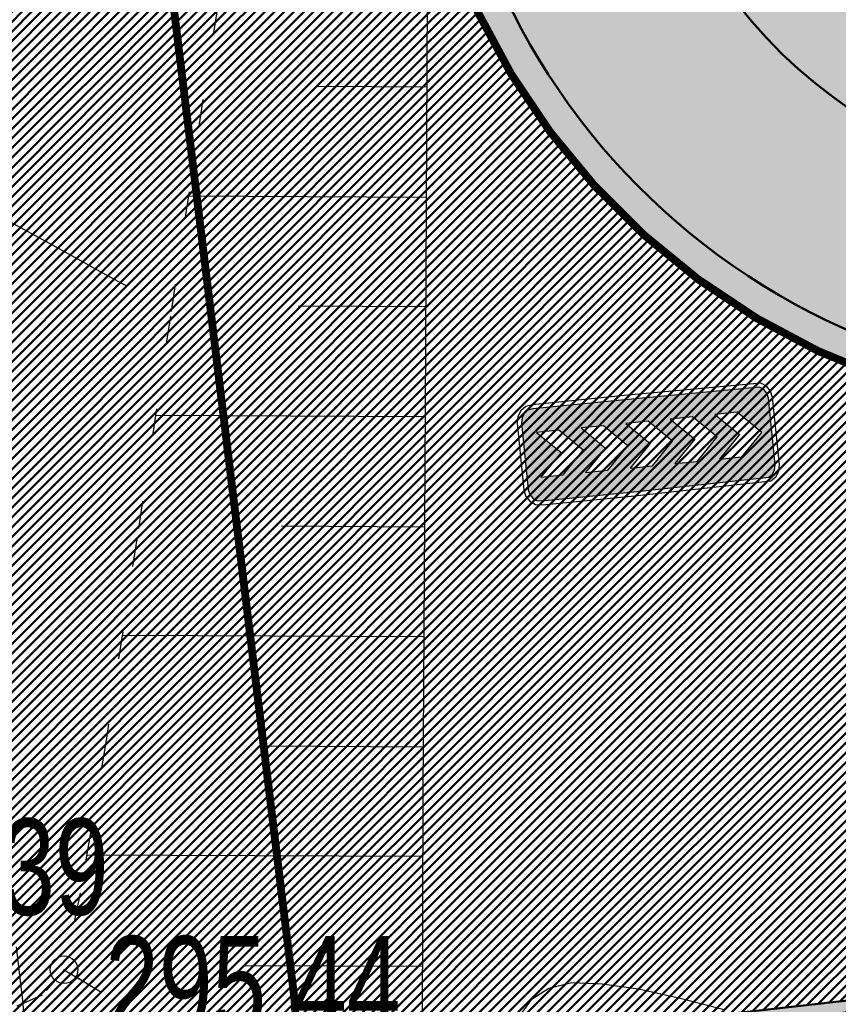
# Model space of a CAD drawing. Extents: x 2931 to 5026, y -2784 to 809.
# Tile 138 of 170: x 3158 to 3173, y 473 to 491. Entities that reach past the tile are written whole.
import ezdxf

# ---------------------------------------------------------------- set-up
doc = ezdxf.new("R2010")
doc.units = 0
doc.header["$MEASUREMENT"] = 0
for name, pattern in [('CONTI', [0]), ('STRIH_1', [3, 2, -1]), ('STROT', [1.7, 0.5, -1.2])]:
    doc.linetypes.add(name, pattern=pattern)
doc.layers.add('.', color=7, linetype='Continuous', lineweight=15)
for name, color, linetype in [('GORIZDEFAULT', 32, 'CONTI'), ('OTKOSDEFAULT', 32, 'CONTI'), ('PDF_2D - Общий', 7, 'Continuous'), ('PI_OTDEFAULT', 172, 'CONTI'), ('PI_TTDEFAULT', 5, 'CONTI')]:
    doc.layers.add(name, color=color, linetype=linetype)
doc.styles.add('SHRFT', font='TXT', dxfattribs={"width": 0.75})
pattern_1 = [(45, (0, 2263.049007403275), (-0.08838834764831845, 0.08838834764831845), [])]

# ---------------------------------------------------------------- blocks, each defined once
blk = doc.blocks.new('РАПРА')
at = {"layer": '.', "transparency": 33554625}
h = blk.add_hatch(color=256, dxfattribs=at)
h.dxf.hatch_style = 1
h.set_gradient(color1=(255, 0, 0), color2=(255, 0, 0), tint=0.6399999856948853)
h.paths.add_polyline_path([(1395798.936627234, -87488.78285388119), (1395736.03742723, -87499.74989387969), (1395684.212787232, -87535.23149387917), (1395651.419187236, -87587.16365388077), (1395637.764147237, -87649.95533388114), (1395637.764147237, -88510.6529338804), (1395651.419187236, -88573.44461388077), (1395684.212787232, -88622.5812538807), (1395736.03742723, -88658.17037388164), (1395798.936627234, -88671.82541388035), (1396981.87166724, -88671.82541388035), (1398716.099574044, -88658.17037388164), (1398768.031734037, -88622.5812538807), (1398800.717814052, -88573.44461388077), (1398814.480374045, -88510.6529338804), (1398814.480374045, -87649.95533388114), (1398800.717814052, -87587.16365388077), (1398768.031734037, -87535.23149387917), (1398716.099574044, -87499.74989387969), (1396981.87166724, -87488.78285388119)])
h.paths.add_polyline_path([(1396390.132953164, -87792.09677388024), (1396676.996313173, -87792.09677388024), (1396963.859673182, -88078.96013388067), (1396676.996313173, -88365.8234938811), (1396390.132953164, -88365.8234938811), (1396676.996313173, -88078.96013388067)], flags=16)
h.paths.add_polyline_path([(1396390.132953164, -88078.96013388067), (1396103.269593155, -88365.8234938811), (1395816.406233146, -88365.8234938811), (1396103.269593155, -88078.96013388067), (1395816.406233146, -87792.09677388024), (1396103.269593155, -87792.09677388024)], flags=16)
h.paths.add_polyline_path([(1396963.859673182, -87792.09677388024), (1397250.723033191, -87792.09677388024), (1397537.586393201, -88078.96013388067), (1397250.723033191, -88365.8234938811), (1396963.859673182, -88365.8234938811), (1397250.723033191, -88078.96013388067)], flags=16)
h.paths.add_polyline_path([(1397537.586393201, -87792.09677388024), (1397824.44975321, -87792.09677388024), (1398111.313113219, -88078.96013388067), (1397824.44975321, -88365.8234938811), (1397537.586393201, -88365.8234938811), (1397824.44975321, -88078.96013388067)], flags=16)
h.paths.add_polyline_path([(1398111.313113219, -87792.09677388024), (1398398.176473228, -87792.09677388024), (1398685.039833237, -88078.96013388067), (1398398.176473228, -88365.8234938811), (1398111.313113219, -88365.8234938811), (1398398.176473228, -88078.96013388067)], flags=16)
at = {"color": 1}
blk.add_lwpolyline([(1398866.305014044, -87649.95533388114), (1398849.961974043, -87565.33709387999), (1398803.513334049, -87496.95437387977), (1398737.926134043, -87450.50573388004), (1396981.87166724, -87434.16269388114), (1395798.936627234, -87434.16269388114), (1395714.210867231, -87450.50573388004), (1395645.935667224, -87496.95437387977), (1395599.487027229, -87565.33709387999), (1395583.036467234, -87649.95533388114), (1395583.036467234, -88510.6529338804), (1395599.487027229, -88592.58317388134), (1395645.935667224, -88660.8583738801), (1395714.210867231, -88707.30701387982), (1395798.936627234, -88723.7575738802), (1396981.87166724, -88723.7575738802), (1398737.926134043, -88707.30701387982), (1398806.201334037, -88660.8583738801), (1398852.649974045, -88592.58317388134), (1398869.100534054, -88510.6529338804), (1398866.305014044, -87649.95533388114)], dxfattribs=at)
blk.add_lwpolyline([(1398814.480374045, -87649.95533388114), (1398800.717814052, -87587.16365388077), (1398768.031734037, -87535.23149387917), (1398716.099574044, -87499.74989387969), (1396981.87166724, -87488.78285388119), (1395798.936627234, -87488.78285388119), (1395736.03742723, -87499.74989387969), (1395684.212787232, -87535.23149387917), (1395651.419187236, -87587.16365388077), (1395637.764147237, -87649.95533388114), (1395637.764147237, -88510.6529338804), (1395651.419187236, -88573.44461388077), (1395684.212787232, -88622.5812538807), (1395736.03742723, -88658.17037388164), (1395798.936627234, -88671.82541388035), (1396981.87166724, -88671.82541388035), (1398716.099574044, -88658.17037388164), (1398768.031734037, -88622.5812538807), (1398800.717814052, -88573.44461388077), (1398814.480374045, -88510.6529338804), (1398814.480374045, -87649.95533388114)], close=True, dxfattribs=at)
at = {"color": 7}
for points in [[(1395816.406233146, -87792.09677388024), (1396103.269593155, -88078.96013388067), (1395816.406233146, -88365.8234938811), (1396103.269593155, -88365.8234938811), (1396390.132953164, -88078.96013388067), (1396103.269593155, -87792.09677388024), (1396103.269593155, -87792.09677388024)], [(1396390.132953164, -87792.09677388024), (1396676.996313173, -88078.96013388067), (1396390.132953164, -88365.8234938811), (1396676.996313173, -88365.8234938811), (1396963.859673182, -88078.96013388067), (1396676.996313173, -87792.09677388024), (1396676.996313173, -87792.09677388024)], [(1396963.859673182, -87792.09677388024), (1397250.723033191, -88078.96013388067), (1396963.859673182, -88365.8234938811), (1397250.723033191, -88365.8234938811), (1397537.586393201, -88078.96013388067), (1397250.723033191, -87792.09677388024), (1397250.723033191, -87792.09677388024)], [(1397537.586393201, -87792.09677388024), (1397824.44975321, -88078.96013388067), (1397537.586393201, -88365.8234938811), (1397824.44975321, -88365.8234938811), (1398111.313113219, -88078.96013388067), (1397824.44975321, -87792.09677388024), (1397824.44975321, -87792.09677388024)], [(1398111.313113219, -87792.09677388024), (1398398.176473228, -88078.96013388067), (1398111.313113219, -88365.8234938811), (1398398.176473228, -88365.8234938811), (1398685.039833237, -88078.96013388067), (1398398.176473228, -87792.09677388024), (1398398.176473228, -87792.09677388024)]]:
    blk.add_lwpolyline(points, close=True, dxfattribs=at)
blk = doc.blocks.new('bstrtthtytt434')
at = {"layer": 'GORIZDEFAULT', "color": 32}
for points in [[(3156.144303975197, 488.656161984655), (3157.167265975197, 488.073625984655), (3157.574680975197, 487.851785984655), (3158.052694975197, 487.591012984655), (3158.563069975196, 487.306728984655), (3159.087412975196, 487.0246569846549), (3159.589696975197, 486.746249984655), (3160.045652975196, 486.489142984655), (3160.436887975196, 486.2790579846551)], [(3167.614489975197, 473.0545049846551), (3167.808458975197, 473.3214799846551), (3168.107600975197, 473.5120439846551), (3168.528094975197, 473.6144389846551), (3169.082455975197, 473.5948529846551), (3169.741988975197, 473.4988549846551), (3170.498604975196, 473.3323229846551), (3171.297882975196, 473.122433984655)]]:
    blk.add_lwpolyline(points, dxfattribs=at)
at = {"layer": 'OTKOSDEFAULT', "color": 32, "linetype": 'STROT'}
for p, q in [((3162.346693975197, 493.024830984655), (3161.817467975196, 489.676409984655)), ((3161.817467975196, 489.676409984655), (3161.225299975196, 485.730964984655)), ((3161.225299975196, 485.730964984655), (3160.614803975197, 481.675228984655)), ((3160.614803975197, 481.675228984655), (3160.056318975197, 478.014327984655)), ((3160.056318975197, 478.014327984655), (3159.586371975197, 475.2408739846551)), ((3159.586371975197, 475.2408739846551), (3159.291480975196, 473.848235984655)), ((3159.291480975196, 473.848235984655), (3158.892480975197, 473.384124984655)), ((3159.291480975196, 473.848235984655), (3165.794133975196, 469.902504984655)), ((3165.794133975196, 469.902504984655), (3159.291480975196, 473.848235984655)), ((3158.892480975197, 473.384124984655), (3158.194903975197, 473.0874999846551))]:
    blk.add_line(p, q, dxfattribs=at)
at = {"layer": 'OTKOSDEFAULT', "color": 32}
for p, q in [((3165.867518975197, 484.039247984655), (3165.903570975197, 491.676675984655)), ((3165.898537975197, 489.9003949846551), (3163.878163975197, 489.909721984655)), ((3165.886997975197, 487.893987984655), (3161.552161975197, 487.9161789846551)), ((3165.873245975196, 485.901549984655), (3163.558783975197, 485.914412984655)), ((3165.826021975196, 477.023809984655), (3165.867518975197, 484.039247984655)), ((3165.867583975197, 483.903232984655), (3160.952661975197, 483.926617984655)), ((3165.856043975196, 481.896826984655), (3163.247493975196, 481.913225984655)), ((3165.842290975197, 479.904388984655), (3160.347284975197, 479.9289659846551)), ((3165.830750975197, 477.897981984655), (3162.936203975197, 477.9120389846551)), ((3165.807885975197, 471.894942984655), (3165.826021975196, 477.023809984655)), ((3165.816998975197, 475.905543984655), (3159.705880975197, 475.932767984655)), ((3165.811335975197, 473.907226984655), (3162.558739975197, 473.921847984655))]:
    blk.add_line(p, q, dxfattribs=at)
at = {"layer": 'PI_TTDEFAULT', "color": 0}
blk.add_circle((3159.291480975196, 473.848235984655), 0.25, dxfattribs=at)
blk.add_point((3159.291480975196, 473.848235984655), dxfattribs=at)
at = {"layer": 'PI_OTDEFAULT', "color": 0, "style": 'SHRFT', "width": 0.75}
for s, p in [('295.39', (3154.732546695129, 474.8459021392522)), ('295.44', (3160.040706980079, 472.7095589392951))]:
    blk.add_text(s, height=1.75, dxfattribs=at).set_placement(p)

msp = doc.modelspace()

# ---------------------------------------------------------------- hatches: boundary and pattern name
at = {"layer": '.', "linetype": 'ByBlock', "lineweight": 50}
h = msp.add_hatch(dxfattribs=at)
h.set_pattern_fill('ANSI31', color=252)
h.set_pattern_definition(pattern_1)
edge = h.paths.add_edge_path()
edge.add_line((3056.579508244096, 710.4772648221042), (3060.468574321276, 701.2644929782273))
edge.add_line((3060.468574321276, 701.2644929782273), (3091.428099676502, 714.3337018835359))
edge.add_arc((3092.594819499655, 711.569870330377), 2.999999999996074, 59.08883293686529, 112.8864824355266, ccw=False)
edge.add_line((3094.135944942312, 714.1437647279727), (3125.421424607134, 695.4115087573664))
edge.add_arc((3123.880299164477, 692.8376143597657), 3.000000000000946, 6.846905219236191, 59.0888329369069, ccw=False)
edge.add_line((3126.858903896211, 693.1952648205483), (3145.92372928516, 534.4185111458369))
edge.add_line((3145.92372928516, 534.4185111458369), (3153.629677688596, 470.2413971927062))
edge.add_line((3153.629677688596, 470.2413971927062), (3155.627738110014, 433.1622157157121))
edge.add_line((3155.627738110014, 433.1622157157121), (3160.809987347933, 333.3717569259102))
edge.add_arc((3157.814024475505, 333.2161726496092), 2.999999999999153, -86.74722545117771, 2.9727744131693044, ccw=False)
edge.add_line((3157.984247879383, 330.2210058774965), (3050.375705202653, 324.1053222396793))
edge.add_line((3050.375705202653, 324.1053222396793), (3050.943116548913, 314.1214329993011))
edge.add_line((3050.943116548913, 314.1214329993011), (3313.191871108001, 328.9630528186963))
edge.add_line((3313.191871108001, 328.9630528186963), (3312.624459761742, 338.9469420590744))
edge.add_line((3312.624459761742, 338.9469420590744), (3173.95866141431, 331.1288748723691))
edge.add_arc((3173.788438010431, 334.1240416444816), 2.999999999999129, 182.972774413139, 273.2527745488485, ccw=False)
edge.add_line((3170.792475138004, 333.9684573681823), (3164.49681413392, 454.6474962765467))
edge.add_line((3164.49681413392, 454.6474962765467), (3163.4838931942, 473.3022179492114))
edge.add_line((3163.4838931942, 473.3022179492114), (3160.81852438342, 495.1981994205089))
edge.add_arc((3164.480270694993, 494.8653379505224), 3.67684413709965, 91.76941746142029, 174.8059522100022, ccw=False)
edge.add_line((3164.36673985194, 498.5404289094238), (3165.328204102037, 498.6331989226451))
edge.add_line((3165.328204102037, 498.6331989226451), (3157.302999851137, 580.441440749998))
edge.add_arc((3156.299241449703, 586.9544981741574), 6.589950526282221, 187.8889569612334, 278.7611968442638, ccw=False)
edge.add_line((3149.771658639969, 586.0500035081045), (3140.934979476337, 659.8820920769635))
edge.add_line((3140.934979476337, 659.8820920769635), (3139.504408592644, 672.5438660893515))
edge.add_line((3139.504408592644, 672.5438660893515), (3136.203008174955, 699.2559498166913))
edge.add_arc((3133.224403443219, 698.8982993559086), 3.000000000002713, 6.84690521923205, 59.08883293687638)
edge.add_line((3134.765528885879, 701.47219375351), (3099.87037971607, 722.3657479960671))
edge.add_arc((3101.693711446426, 725.0245151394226), 3.223907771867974, 157.9186088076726, 235.5584146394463, ccw=False)
edge.add_line((3098.706274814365, 726.2364572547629), (3108.700353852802, 742.7227864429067))
edge.add_arc((3111.264605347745, 741.1656691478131), 3.00000000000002, 58.73218183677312, 148.732181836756, ccw=False)
edge.add_line((3112.821722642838, 743.729920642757), (3205.618491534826, 687.379966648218))
edge.add_line((3205.618491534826, 687.379966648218), (3207.292050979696, 686.4698585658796))
edge.add_line((3207.292050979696, 686.4698585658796), (3243.014474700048, 673.1244149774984))
edge.add_line((3243.014474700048, 673.1244149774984), (3266.942729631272, 664.2499407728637))
edge.add_line((3266.942729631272, 664.2499407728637), (3413.241120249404, 576.1905417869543))
edge.add_line((3413.241120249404, 576.1905417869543), (3418.398145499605, 584.7582188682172))
edge.add_line((3418.398145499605, 584.7582188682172), (3272.099754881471, 672.8176178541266))
edge.add_line((3272.099754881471, 672.8176178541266), (3270.420061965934, 673.6258759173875))
edge.add_line((3270.420061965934, 673.6258759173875), (3212.929790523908, 694.9477789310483))
edge.add_line((3212.929790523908, 694.9477789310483), (3210.80888251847, 695.9274716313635))
edge.add_line((3210.80888251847, 695.9274716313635), (3103.502412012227, 761.0883037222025))
edge.add_arc((3105.05952930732, 763.6525552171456), 2.999999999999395, 149.0720988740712, 238.7321818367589, ccw=False)
edge.add_line((3102.486085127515, 765.1944323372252), (3107.443599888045, 773.4686893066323))
edge.add_line((3107.443599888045, 773.4686893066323), (3098.865452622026, 778.6082797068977))
edge.add_line((3098.865452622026, 778.6082797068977), (3093.95672483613, 770.4154498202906))
edge.add_arc((3091.383280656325, 771.9573269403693), 2.999999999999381, 238.7321818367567, 329.07209887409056, ccw=False)
edge.add_line((3089.826163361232, 769.3930754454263), (3029.258160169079, 806.1724184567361))
edge.add_line((3029.258160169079, 806.1724184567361), (3024.067769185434, 797.6249134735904))
edge.add_line((3024.067769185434, 797.6249134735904), (3099.145714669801, 752.0345462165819))
edge.add_arc((3097.588597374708, 749.4702947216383), 2.999999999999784, -31.267816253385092, 58.732181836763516, ccw=False)
edge.add_line((3100.152848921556, 747.9131775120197), (3084.60404677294, 722.3075026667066))
edge.add_line((3084.60404677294, 722.3075026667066), (3056.579508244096, 710.4772648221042))
h = msp.add_hatch(dxfattribs=at)
h.set_pattern_fill('ANSI31', color=72)
h.set_pattern_definition(pattern_1)
edge = h.paths.add_edge_path()
edge.add_line((3198.64854658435, 490.2071452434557), (3204.228626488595, 490.837465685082))
edge.add_line((3204.228626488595, 490.837465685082), (3205.797166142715, 476.9281275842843))
edge.add_line((3205.797166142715, 476.9281275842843), (3240.426562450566, 480.8338700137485))
edge.add_line((3240.426562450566, 480.8338700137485), (3240.44861768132, 480.6383222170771))
edge.add_line((3240.44861768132, 480.6383222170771), (3240.049289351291, 480.5921857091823))
edge.add_line((3240.049289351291, 480.5921857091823), (3241.597948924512, 466.8728065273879))
edge.add_line((3241.597948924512, 466.8728065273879), (3241.996162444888, 466.9178206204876))
edge.add_line((3241.996162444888, 466.9178206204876), (3242.018783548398, 466.7177048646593))
edge.add_line((3242.018783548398, 466.7177048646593), (3164.317276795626, 457.9539924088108))
edge.add_line((3164.317276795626, 457.9539924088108), (3165.502113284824, 435.3773139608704))
edge.add_line((3165.502113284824, 435.3773139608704), (3169.410030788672, 435.5878972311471))
edge.add_line((3169.410030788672, 435.5878972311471), (3168.370118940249, 454.0558776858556))
edge.add_line((3168.370118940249, 454.0558776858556), (3257.968945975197, 458.6926099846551))
edge.add_line((3257.968945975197, 458.6926099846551), (3268.704736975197, 459.841732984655))
edge.add_line((3268.704736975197, 459.841732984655), (3270.714068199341, 460.1076835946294))
edge.add_line((3270.714068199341, 460.1076835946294), (3269.535281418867, 469.6188256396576))
edge.add_line((3269.535281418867, 469.6188256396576), (3268.265415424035, 473.6810966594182))
edge.add_line((3268.265415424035, 473.6810966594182), (3268.137689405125, 486.3184170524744))
edge.add_line((3268.137689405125, 486.3184170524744), (3268.591353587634, 486.3096273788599))
edge.add_line((3268.591353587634, 486.3096273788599), (3271.151259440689, 506.3975034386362))
edge.add_line((3271.151259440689, 506.3975034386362), (3253.464385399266, 584.473788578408))
edge.add_line((3253.464385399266, 584.473788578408), (3246.166203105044, 620.1052895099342))
edge.add_line((3246.166203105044, 620.1052895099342), (3240.206266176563, 657.064083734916))
edge.add_line((3240.206266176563, 657.064083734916), (3243.364342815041, 672.5203440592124))
edge.add_line((3243.364342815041, 672.5203440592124), (3206.455271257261, 686.9249126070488))
edge.add_line((3206.455271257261, 686.9249126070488), (3113.046281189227, 740.2405619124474))
edge.add_line((3113.046281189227, 740.2405619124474), (3101.14519328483, 721.6162001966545))
edge.add_line((3101.14519328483, 721.6162001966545), (3134.765528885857, 701.4721937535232))
edge.add_arc((3133.22440344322, 698.8982993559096), 3.000000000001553, 6.849462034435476, 59.088832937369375, ccw=False)
edge.add_line((3136.202992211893, 699.2560827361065), (3146.943135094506, 609.8262770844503))
edge.add_line((3146.943135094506, 609.8262770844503), (3222.727371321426, 618.9857674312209))
edge.add_arc((3223.040655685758, 615.0990958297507), 3.899277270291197, 6.922887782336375, 94.60835138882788, ccw=False)
edge.add_arc((3223.040740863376, 615.0990662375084), 3.899196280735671, -81.47081594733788, 6.923470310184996, ccw=False)
edge.add_line((3223.619042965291, 611.2429933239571), (3196.190003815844, 607.9278303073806))
edge.add_arc((3198.473142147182, 590.366216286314), 17.70940449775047, 97.40732442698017, 105.2026607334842)
edge.add_arc((3203.298833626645, 572.6188970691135), 36.10110462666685, 105.2072041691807, 108.1649889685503)
edge.add_arc((3188.026555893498, 620.3210561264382), 13.9895464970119, 277.1896508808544, 286.6895548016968, ccw=False)
edge.add_line((3189.777404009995, 606.4415049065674), (3187.842487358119, 606.2076257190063))
edge.add_arc((3184.99443761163, 604.3526436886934), 3.398874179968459, 6.9207488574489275, 33.07686530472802, ccw=False)
edge.add_arc((3184.993523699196, 604.3522314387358), 3.399831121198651, -83.07989968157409, 6.925789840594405, ccw=False)
edge.add_arc((3184.99346771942, 604.3525470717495), 3.400151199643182, 163.5011670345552, 276.9203959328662, ccw=False)
edge.add_line((3181.733315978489, 605.3181757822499), (3147.972979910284, 601.2437176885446))
edge.add_line((3147.972979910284, 601.2437176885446), (3149.771658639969, 586.0500035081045))
edge.add_arc((3156.299241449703, 586.9544981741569), 6.589950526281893, 187.88895696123, 278.7611968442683)
edge.add_line((3157.302999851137, 580.441440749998), (3156.287946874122, 590.7888034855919))
edge.add_arc((3165.559726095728, 590.3465954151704), 9.282318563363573, 100.07270603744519, 177.2694053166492, ccw=False)
edge.add_line((3163.936269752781, 599.4858419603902), (3168.630711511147, 599.9554139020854))
edge.add_arc((3169.037464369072, 590.7517851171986), 9.212612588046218, 9.79482017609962, 92.53053086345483, ccw=False)
edge.add_line((3178.11578730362, 592.3190385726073), (3178.310066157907, 590.3767786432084))
edge.add_line((3178.310066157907, 590.3767786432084), (3182.539779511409, 583.6051039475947))
edge.add_line((3182.539779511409, 583.6051039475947), (3183.799722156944, 570.7627216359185))
edge.add_line((3183.799722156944, 570.7627216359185), (3187.002343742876, 571.0830709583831))
edge.add_line((3187.002343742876, 571.0830709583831), (3189.210950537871, 548.1627685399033))
edge.add_line((3189.210950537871, 548.1627685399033), (3186.060597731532, 547.8476475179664))
edge.add_line((3186.060597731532, 547.8476475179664), (3186.254695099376, 545.9072019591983))
edge.add_line((3186.254695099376, 545.9072019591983), (3183.233715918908, 540.7443283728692))
edge.add_arc((3187.73220544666, 541.1918745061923), 4.520697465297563, 185.6815518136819, 272.2770185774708)
edge.add_line((3187.911817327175, 536.6747465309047), (3193.870304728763, 537.2707574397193))
edge.add_arc((3192.734762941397, 541.8356147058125), 4.703974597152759, 283.9692133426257, 366.943481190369)
edge.add_line((3197.404238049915, 542.4042791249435), (3197.262375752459, 543.6835587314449))
edge.add_line((3197.262375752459, 543.6835587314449), (3193.661081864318, 545.169928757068))
edge.add_line((3193.661081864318, 545.169928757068), (3192.899904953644, 552.5558980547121))
edge.add_line((3192.899904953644, 552.5558980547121), (3189.682132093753, 552.2340331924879))
edge.add_line((3189.682132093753, 552.2340331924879), (3185.735106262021, 591.6935520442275))
edge.add_line((3185.735106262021, 591.6935520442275), (3188.844983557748, 592.0046244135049))
edge.add_line((3188.844983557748, 592.0046244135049), (3188.789684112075, 592.6120978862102))
edge.add_arc((3202.589761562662, 589.1167140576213), 14.23586477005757, 99.41612415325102, 165.7866270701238, ccw=False)
edge.add_line((3200.260722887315, 603.1607670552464), (3222.923904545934, 605.4277020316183))
edge.add_arc((3223.460798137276, 592.4532847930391), 12.98552106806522, 5.712137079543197, 92.3696013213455, ccw=False)
edge.add_line((3236.381839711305, 593.7457406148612), (3237.467507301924, 582.8736653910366))
edge.add_line((3237.467507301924, 582.8736653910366), (3245.489102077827, 502.6795435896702))
edge.add_arc((3232.636911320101, 502.0581138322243), 12.86720568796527, -83.64731502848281, 2.7682123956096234, ccw=False)
edge.add_line((3234.060644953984, 489.2699175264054), (3215.68325286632, 487.4316781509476))
edge.add_arc((3214.378686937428, 500.1519165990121), 12.78696048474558, 185.7956058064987, 275.8556841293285, ccw=False)
edge.add_line((3201.657087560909, 498.8606893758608), (3199.058106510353, 524.9352458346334))
edge.add_arc((3194.432319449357, 524.472541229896), 4.648870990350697, 5.712137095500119, 93.3895282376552)
edge.add_line((3194.157459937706, 529.1132797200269), (3187.347289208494, 528.4216407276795))
edge.add_arc((3187.957506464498, 524.0646790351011), 4.399486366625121, 97.97273957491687, 185.7133964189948)
edge.add_line((3183.579875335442, 523.6266995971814), (3184.27298960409, 516.6982116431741))
edge.add_line((3184.27298960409, 516.6982116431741), (3184.892601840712, 516.207064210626))
edge.add_line((3184.892601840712, 516.207064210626), (3197.794868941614, 517.4340304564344))
edge.add_line((3197.794868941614, 517.4340304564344), (3199.787466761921, 496.7031714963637))
edge.add_arc((3189.185059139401, 495.5773838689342), 10.66200943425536, -84.22149646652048, 6.061084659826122, ccw=False)
edge.add_line((3190.258542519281, 484.9695528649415), (3179.89345328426, 483.9206342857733))
edge.add_arc((3178.567549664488, 496.8730140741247), 13.02006768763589, 184.5809880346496, 275.8448699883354, ccw=False)
edge.add_line((3165.58907542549, 495.833125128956), (3165.328204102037, 498.6331989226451))
edge.add_line((3165.328204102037, 498.6331989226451), (3164.846212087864, 498.5866923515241))
edge.add_line((3164.846212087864, 498.5866923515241), (3167.773249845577, 472.6394833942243))
edge.add_line((3167.773249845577, 472.6394833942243), (3200.231651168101, 476.3005109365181))
edge.add_line((3200.231651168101, 476.3005109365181), (3198.64854658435, 490.2071452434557))
h = msp.add_hatch(dxfattribs=at)
h.set_pattern_fill('ANSI31', color=72)
h.set_pattern_definition(pattern_1)
edge = h.paths.add_edge_path()
edge.add_line((3164.846212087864, 498.5866923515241), (3164.36673985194, 498.5404289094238))
edge.add_arc((3164.480270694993, 494.8653379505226), 3.676844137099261, 91.76941746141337, 174.8059522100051)
edge.add_line((3160.81852438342, 495.1981994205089), (3163.4838931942, 473.3022179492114))
edge.add_line((3163.4838931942, 473.3022179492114), (3163.545254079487, 472.1721492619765))
edge.add_line((3163.545254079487, 472.1721492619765), (3167.772838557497, 472.6394370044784))
edge.add_line((3167.772838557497, 472.6394370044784), (3164.846212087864, 498.5866923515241))
at = {"lineweight": 40, "true_color": 0xcfcfcf}
h = msp.add_hatch(color=254, dxfattribs=at)
h.dxf.hatch_style = 1
h.paths.add_polyline_path([(3236.401700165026, 593.5288367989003, 0.4020912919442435), (3222.923904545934, 605.4277020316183), (3200.260722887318, 603.1607670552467, 0.2979728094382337), (3188.789684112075, 592.6120978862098), (3188.845210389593, 592.0046471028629), (3185.735106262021, 591.6935520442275), (3187.121516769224, 577.8332192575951), (3188.507927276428, 563.9728864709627), (3189.682132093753, 552.2340331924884), (3192.899904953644, 552.5558980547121), (3193.661081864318, 545.169928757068), (3197.262375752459, 543.6835587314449), (3197.363281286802, 542.6747779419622, -0.3954589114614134), (3193.870304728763, 537.2707574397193), (3187.911817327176, 536.6747465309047, -0.3717798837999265), (3183.269049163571, 540.3910920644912), (3183.233715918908, 540.7443283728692), (3186.254695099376, 545.9072019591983), (3186.060597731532, 547.8476475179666), (3189.210950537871, 548.1627685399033), (3188.212792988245, 558.141628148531), (3187.002343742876, 571.0830709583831), (3183.799722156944, 570.7627216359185), (3182.539779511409, 583.6051039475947), (3178.310066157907, 590.3767786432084), (3178.11578730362, 592.3190385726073, 0.3775479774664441), (3168.630711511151, 599.9554139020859), (3163.936269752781, 599.4858419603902, 0.3501788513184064), (3156.287946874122, 590.7888034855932), (3163.262400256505, 519.6918256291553), (3165.567260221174, 496.1556320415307, 0.4407652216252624), (3180.447832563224, 483.989431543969), (3185.9967051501, 484.544469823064), (3190.085791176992, 484.953489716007, 0.4204379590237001), (3199.787466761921, 496.7031714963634), (3197.794868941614, 517.4340304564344), (3185.071573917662, 516.2240839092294, -0.4023531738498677), (3184.272989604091, 516.698211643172), (3183.582524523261, 523.6009837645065, -0.4044187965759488), (3187.3472892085, 528.4216407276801), (3190.44205377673, 528.7312014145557), (3193.612779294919, 529.0486045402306, -0.4559087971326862), (3199.07801153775, 524.6444321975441), (3201.657087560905, 498.8606893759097, 0.41452071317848), (3215.683252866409, 487.4316781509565), (3234.060644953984, 489.2699175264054, 0.3960063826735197), (3245.489102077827, 502.6795435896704)])
h.paths.add_polyline_path([(3207.03778315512, 571.3865211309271), (3216.344721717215, 572.3920961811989, -0.460910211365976), (3217.20601253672, 571.7944545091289), (3217.713877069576, 566.7171896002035), (3223.105556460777, 567.2565042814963), (3222.596895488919, 572.3417299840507, -0.5043845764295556), (3223.101133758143, 572.9196861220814), (3228.150711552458, 573.4247813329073), (3227.609384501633, 578.8365789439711), (3206.745009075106, 576.7495735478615, -0.4135501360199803), (3201.883217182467, 580.3883616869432), (3200.86529559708, 590.5648078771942, -0.4125955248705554), (3204.897344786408, 595.2870662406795), (3223.713569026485, 597.1692007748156, -0.3863695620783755), (3228.194028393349, 593.331601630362, -0.3919432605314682), (3224.458895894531, 588.2009761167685), (3214.864717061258, 587.2412971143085, -0.4215503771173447), (3214.235686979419, 587.7345817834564), (3213.723767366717, 592.8523850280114), (3208.388326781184, 592.3186957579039), (3208.870741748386, 587.4958586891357, -0.3166142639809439), (3208.485410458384, 586.598946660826), (3203.332663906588, 586.0835317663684), (3203.862076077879, 580.7908505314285), (3223.979733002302, 582.8031637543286, -0.3921261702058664), (3229.549203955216, 579.3978309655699), (3230.536660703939, 569.5259502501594, -0.4350801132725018), (3225.963019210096, 564.6216401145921), (3217.188723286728, 563.7439717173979, -0.4413046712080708), (3216.619709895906, 564.0923243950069), (3216.102574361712, 569.262272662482), (3210.681480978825, 568.7200157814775), (3211.174444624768, 563.7917206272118, -0.51086082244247), (3210.583513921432, 563.1343868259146), (3205.645078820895, 562.6404089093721), (3206.185945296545, 557.2332157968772), (3226.496118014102, 559.2647858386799, -0.423874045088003), (3231.904694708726, 555.4701307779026), (3232.935134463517, 545.168536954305, -0.3809339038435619), (3228.854507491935, 540.6790191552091), (3210.290027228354, 538.8220658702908, -0.9445699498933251), (3209.381247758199, 547.8960038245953), (3218.711040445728, 548.7905293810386, -0.3488442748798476), (3219.560053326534, 548.2590371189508), (3220.061773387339, 543.2432016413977), (3225.413531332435, 543.7785230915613), (3224.903551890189, 548.8779118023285, -0.5458820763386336), (3225.389042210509, 549.3969933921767), (3230.422945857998, 549.9005207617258), (3229.887738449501, 555.2511386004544), (3209.070923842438, 553.1688905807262, -0.3853398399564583), (3204.229524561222, 556.9316719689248), (3203.215527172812, 567.0688868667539, -0.3584784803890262)], flags=16)
h.paths.add_polyline_path([(3178.778094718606, 540.4591956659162, -0.2214065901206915), (3175.505947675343, 530.2666204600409, 0.277982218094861), (3172.34860886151, 520.3260242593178), (3174.010432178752, 503.7123127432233), (3186.543428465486, 504.9659534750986, -0.4398097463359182), (3187.521916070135, 503.7937383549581), (3188.161130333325, 497.4033349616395, -0.3970099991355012), (3184.175926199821, 492.4954338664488), (3178.706707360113, 491.9901778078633, -0.4396297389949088), (3173.720061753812, 496.4290682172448), (3164.486291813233, 590.7869773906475, -0.9017496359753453), (3173.65223744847, 591.7038214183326)], flags=16)
h.paths.add_polyline_path([(3211.090258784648, 530.7555379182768), (3228.778682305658, 532.4207922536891, -0.9142662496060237), (3229.432751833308, 525.8612617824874), (3222.054241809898, 525.0234886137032, 0.2275587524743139), (3216.003330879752, 521.9087266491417, 0.4257554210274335), (3217.309228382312, 508.7650592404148, -0.6245440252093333), (3215.087378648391, 501.9688603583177, -0.4364639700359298), (3209.053512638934, 506.4342605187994), (3207.188754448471, 525.5828161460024, -0.4080941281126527)], flags=16)
h.paths.add_polyline_path([(3178.378493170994, 523.0614947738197), (3179.649217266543, 510.3577113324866), (3192.387924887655, 511.6319287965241, -0.4225555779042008), (3193.163162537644, 510.8036237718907), (3194.33725093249, 498.5036642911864, -1), (3193.353733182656, 498.31823710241), (3192.121418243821, 510.6380334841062), (3179.425863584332, 509.3681324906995, -0.4470715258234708), (3178.614138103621, 510.2792883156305), (3177.358061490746, 522.8366367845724, -1)], flags=16)
h.paths.add_polyline_path([(3222.245864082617, 519.8151616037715), (3231.631192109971, 520.8203243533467, -0.01518137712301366), (3232.166872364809, 520.877695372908), (3231.631192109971, 520.8203243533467, 0.2039938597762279), (3225.667068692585, 517.2491521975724, 0.3845645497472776), (3226.869658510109, 505.226526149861, -0.710203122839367), (3225.226810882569, 498.0782473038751), (3216.525285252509, 497.1458978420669, -0.02130585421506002), (3215.828828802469, 497.071274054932), (3216.525285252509, 497.1458978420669, 0.1841086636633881), (3221.626871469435, 500.0229048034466, 0.4206425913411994), (3220.314957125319, 513.1384786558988, -0.6092905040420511)], flags=16)
h.paths.add_polyline_path([(3232.32476832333, 515.7144138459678), (3232.728894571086, 515.762181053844), (3233.10467408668, 515.8065977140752, 0.1243413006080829), (3236.55796378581, 517.148437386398, -0.4207583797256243), (3239.515593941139, 515.3462274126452), (3240.817700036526, 502.3287093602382, -0.3726884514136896), (3233.83489277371, 493.8279189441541), (3228.049980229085, 493.1958532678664, 0.5475524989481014), (3230.817904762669, 508.7273101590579, -0.6580089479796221)], flags=16)
h = msp.add_hatch(color=254, dxfattribs=at)
h.dxf.hatch_style = 1
h.paths.add_polyline_path([(3242.018627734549, 466.7190863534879), (3241.996212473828, 466.9178262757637), (3241.597948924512, 466.8728065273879), (3240.050392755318, 480.5934061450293), (3240.44861768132, 480.6383222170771), (3240.426562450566, 480.8338700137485), (3205.797166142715, 476.9281275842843), (3204.227095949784, 490.8372930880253), (3198.662366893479, 490.2097651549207), (3200.231651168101, 476.3005109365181), (3165.600720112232, 472.3941418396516), (3165.623146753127, 472.1953743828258), (3166.020732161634, 472.2402165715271), (3167.567198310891, 458.5228828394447), (3167.170838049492, 458.4781768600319), (3167.182049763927, 458.3788073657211), (3167.193282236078, 458.2794402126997)])

# ---------------------------------------------------------------- linework, layer by layer
at = {"color": 7, "linetype": 'ByBlock', "lineweight": 30}
msp.add_lwpolyline([(3170.792475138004, 333.9684573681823), (3164.49681413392, 454.6474962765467), (3163.4838931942, 473.3022179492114), (3160.81852438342, 495.1981994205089, -0.3790484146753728), (3164.36673985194, 498.5404289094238), (3165.328204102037, 498.6331989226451), (3157.302999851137, 580.441440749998, -0.4186794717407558), (3149.771658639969, 586.0500035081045), (3140.934979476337, 659.8820920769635), (3139.504408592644, 672.5438660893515), (3136.203008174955, 699.2559498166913, 0.2319803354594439), (3134.765528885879, 701.47219375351), (3099.87037971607, 722.3657479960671, -0.352350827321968), (3098.706274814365, 726.2364572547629), (3108.700353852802, 742.7227864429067, -0.4142135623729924), (3112.821722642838, 743.729920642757), (3205.618491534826, 687.379966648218), (3207.292050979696, 686.4698585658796), (3243.014474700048, 673.1244149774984), (3266.942729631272, 664.2499407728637), (3413.241120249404, 576.1905417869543)], format="xyb", dxfattribs=at)
at = {"color": 7, "linetype": 'STRIH_1', "lineweight": 30, "true_color": 0xfff5eb}
msp.add_lwpolyline([(3097.145884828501, 718.784329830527), (3131.066978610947, 697.5935268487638), (3158.543692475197, 473.2358124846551), (3165.759171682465, 332.6600566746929)], dxfattribs=at)
at = {"color": 255, "lineweight": 50, "ltscale": 1000}
for points in [[(3190.675024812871, 595.1874665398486, -0.2659289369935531), (3200.327133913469, 602.5960217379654), (3222.96380135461, 604.8603045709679, -0.4018179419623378), (3235.835492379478, 593.4770464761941), (3244.921903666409, 502.6376568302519, -0.3955928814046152), (3234.000858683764, 489.8353254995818), (3215.563627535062, 487.9911005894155, -0.4130268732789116), (3202.222773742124, 498.9176943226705), (3199.645463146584, 524.6837876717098, 0.4535375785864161), (3193.53486445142, 529.6121975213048), (3190.385422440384, 529.2969249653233), (3187.279878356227, 528.9862860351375, 0.4049945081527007), (3183.016958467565, 523.5427778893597), (3183.711351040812, 516.6007415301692, 0.3486412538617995), (3184.914138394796, 515.6379962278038), (3197.283268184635, 516.8142627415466), (3199.221798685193, 496.645916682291, -0.4206429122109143), (3190.033536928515, 485.5196510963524), (3185.940116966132, 485.1101976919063), (3180.378306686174, 484.5538652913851, -0.4413470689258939), (3166.134316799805, 496.19848590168), (3165.894083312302, 498.6882549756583)], [(3183.649393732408, 488.4785407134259), (3178.698449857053, 487.9759040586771, -0.389426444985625), (3169.713997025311, 495.9840218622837), (3160.423844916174, 590.8482587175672, -0.2862753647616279), (3164.014736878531, 598.9223025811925)]]:
    msp.add_lwpolyline(points, format="xyb", dxfattribs=at)
msp.add_lwpolyline([(3236.401700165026, 593.5288367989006, 0.142137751, 0.142137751, 0), (3245.489102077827, 502.6795435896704, 0.142137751, 0.142137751, -0.3960063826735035), (3234.060644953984, 489.2699175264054, 0.142137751, 0.142137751, 0), (3215.619498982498, 487.4253010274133, 0.142137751, 0.142137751, -0.4130535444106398), (3201.657087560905, 498.860689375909, 0.142137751, 0.142137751, 0), (3199.07801153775, 524.6444321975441, 0.142137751, 0.142137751, 0.4559087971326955), (3193.612779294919, 529.0486045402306, 0.142137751, 0.142137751, 0), (3190.44205377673, 528.7312014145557, 0.142137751, 0.142137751, 0), (3187.3472892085, 528.4216407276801, 0.142137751, 0.142137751, 0.4044187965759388), (3183.582524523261, 523.6009837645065, 0.142137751, 0.142137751, 0), (3184.272989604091, 516.698211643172, 0.142137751, 0.142137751, 0.3261778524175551), (3184.892601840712, 516.207064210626, 0.142137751, 0.142137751, 0), (3197.794868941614, 517.4340304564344, 0.142137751, 0.142137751, 0), (3199.787466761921, 496.7031714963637, 0.142137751, 0.142137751, -0.4204379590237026), (3190.085791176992, 484.953489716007, 0.142137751, 0.142137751, 0), (3185.9967051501, 484.544469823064, 0.142137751, 0.142137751, 0), (3180.447832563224, 483.989431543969, 0.142137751, 0.142137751, -0.4407652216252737), (3165.567260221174, 496.1556320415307, 0.142137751, 0.142137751, 0), (3163.262400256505, 519.6918256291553, 0.142137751, 0.142137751, 0), (3156.287946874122, 590.7888034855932, 0.142137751, 0.142137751, -0.3501788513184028)], format="xyseb")
at = {"const_width": 0.142137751}
msp.add_lwpolyline([(3165.328204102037, 498.6331989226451), (3164.36673985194, 498.5404289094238, 0.379048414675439), (3160.81852438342, 495.1981994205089), (3163.4838931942, 473.3022179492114), (3163.545254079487, 472.1721492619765), (3167.772838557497, 472.6394370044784)], format="xyb", dxfattribs=at)
at = {"color": 5, "linetype": 'ByBlock', "lineweight": 50}
msp.add_lwpolyline([(3242.018627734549, 466.7190863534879), (3241.996212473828, 466.9178262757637), (3241.597948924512, 466.8728065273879), (3240.050392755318, 480.5934061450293), (3240.44861768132, 480.6383222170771), (3240.426562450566, 480.8338700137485), (3205.797166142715, 476.9281275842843), (3204.227095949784, 490.8372930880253), (3198.662366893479, 490.2097651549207), (3200.231651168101, 476.3005109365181), (3165.600720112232, 472.3941418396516), (3165.623146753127, 472.1953743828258), (3166.020732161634, 472.2402165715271), (3167.567198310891, 458.5228828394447), (3167.170838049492, 458.4781768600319), (3167.182049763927, 458.3788073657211), (3167.193282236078, 458.2794402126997)], close=True, dxfattribs=at)
at = {"layer": 'PDF_2D - Общий', "lineweight": 5}
msp.add_lwpolyline([(3166.30527096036, 472.2712525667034), (3200.439030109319, 476.1216216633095), (3198.869745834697, 490.0308758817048), (3204.037006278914, 490.6134739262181), (3205.606290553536, 476.7042197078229), (3240.434797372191, 480.6357023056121), (3240.412382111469, 480.8344422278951), (3205.782559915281, 476.9254189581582), (3204.213275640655, 490.8346731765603), (3198.64854658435, 490.2071452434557), (3200.217830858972, 476.2978910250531), (3166.282851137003, 472.4700252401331)], dxfattribs=at)

# ---------------------------------------------------------------- block references
at = {"linetype": 'ByBlock'}
msp.add_blockref('bstrtthtytt434', (0, 0), dxfattribs=at)
at = {"xscale": 0.00142137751, "yscale": 0.00142137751, "zscale": 0.00142137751, "rotation": 5.712137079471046}
msp.add_blockref('РАПРА', (1181.334837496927, 410.3191755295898), dxfattribs=at)

doc.saveas('drawing.dxf')
